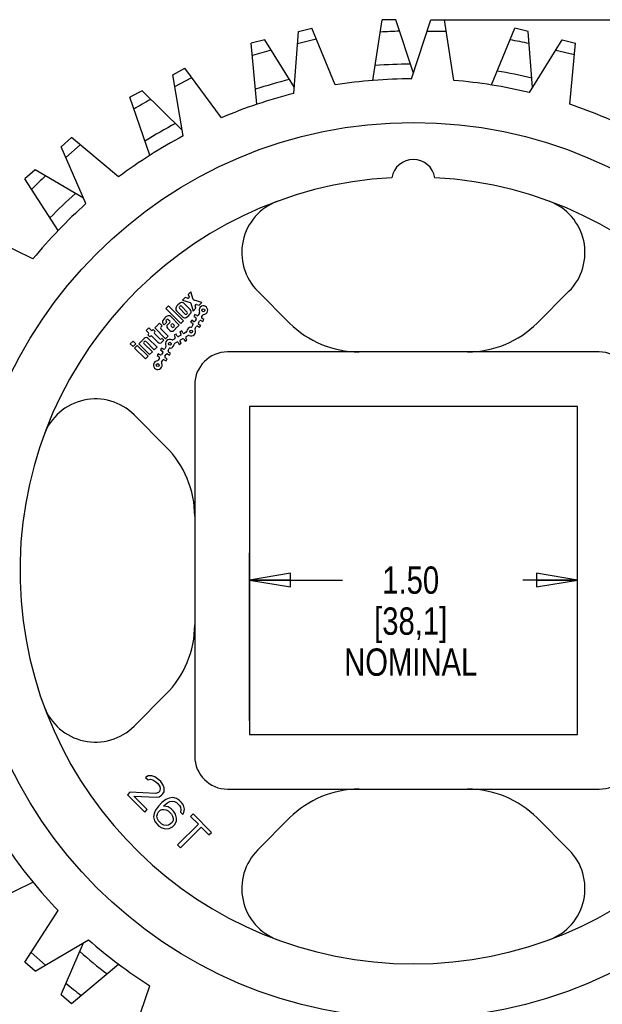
# Model space of a CAD drawing. Header units: inches. Extents: x 0 to 17, y 0 to 11.
# Tile 3 of 5: x 3.2 to 5.9, y 4 to 8.5. Entities that reach past the tile are written whole.
import ezdxf

# ---------------------------------------------------------------- set-up
doc = ezdxf.new("R2010")
doc.units = ezdxf.units.IN
doc.header["$LTSCALE"] = 0.935
doc.header["$MEASUREMENT"] = 0
doc.layers.get('0').update_dxf_attribs({"linetype": 'CONTINUOUS'})
doc.layers.add('ALL_FEATURES', color=7, linetype='CONTINUOUS')
doc.styles.get("Standard").update_dxf_attribs({"font": 'txt', "width": 0.8})
doc.dimstyles.new('DIMSTYLE_1', dxfattribs={"dimtxt": 0.125, "dimasz": 0.1875, "dimexe": 0.18, "dimexo": 0.0625, "dimgap": 0.09, "dimtad": 0, "dimtih": 1, "dimtoh": 1, "dimzin": 4, "dimdsep": 46, "dimtxsty": 'STANDARD', "dimblk": 'CLOSED', "dimblk1": 'CLOSED', "dimblk2": 'CLOSED', "dimcen": 0.09, "dimadec": 0, "dimazin": 0, "dimtp": 0.01, "dimtm": 0.01, "dimtfac": 1, "dimtofl": 0, "dimtmove": 0, "dimatfit": 3, "dimldrblk": 'CLOSED', "dimfxl": 1, "dimtolj": 1, "dimtzin": 4, "dimarcsym": 0})

# ---------------------------------------------------------------- blocks, each defined once
blk = doc.blocks.new('_CLOSED')
at = {"color": 0, "linetype": 'BYBLOCK'}
for p, q in [((0, 0), (-1, 0.167)), ((-1, 0.167), (-1, -0.167)), ((-1, -0.167), (0, 0)), ((-1, 0), (0, 0))]:
    blk.add_line(p, q, dxfattribs=at)
blk = doc.blocks.new('*D0')
at = {"color": 3, "linetype": 'CONTINUOUS'}
for p, q in [((4.2737, 5.3169), (4.2737, 6.0856)), ((5.7737, 5.3169), (5.7737, 6.0856)), ((4.2737, 5.9606), (4.699, 5.9606)), ((5.7737, 5.9606), (5.524, 5.9606))]:
    blk.add_line(p, q, dxfattribs=at)
at = {"color": 3, "linetype": 'CONTINUOUS', "xscale": 0.1875, "yscale": 0.1875, "zscale": 0.1875, "rotation": 180}
blk.add_blockref('_CLOSED', (4.2737, 5.9606), dxfattribs=at)
at = {"color": 3, "linetype": 'CONTINUOUS', "xscale": 0.1875, "yscale": 0.1875, "zscale": 0.1875}
blk.add_blockref('_CLOSED', (5.7737, 5.9606), dxfattribs=at)
at = {"color": 3, "linetype": 'CONTINUOUS', "insert": (5.0115, 6.0231), "char_height": 0.125, "width": 0.7, "attachment_point": 2, "line_spacing_factor": 0.9}
blk.add_mtext('1.50\\P[38,1]\\PNOMINAL', dxfattribs=at)
blk = doc.blocks.new('*D1')
at = {"color": 3, "linetype": 'CONTINUOUS'}
for p, q in [((5.1657, 8.524), (8.4155, 8.524)), ((8.2905, 8.524), (8.2905, 6.3502)), ((8.2905, 3.4849), (8.2905, 5.7252)), ((5.0067, 3.4849), (8.4155, 3.4849))]:
    blk.add_line(p, q, dxfattribs=at)
at = {"color": 3, "linetype": 'CONTINUOUS', "xscale": 0.1875, "yscale": 0.1875, "zscale": 0.1875}
for p, rotation in [((8.2905, 8.524), 90), ((8.2905, 3.4849), 270)]:
    blk.add_blockref('_CLOSED', p, dxfattribs=dict(at, rotation=rotation))
at = {"color": 3, "linetype": 'CONTINUOUS', "insert": (8.2405, 6.2877), "char_height": 0.125, "width": 0.7, "attachment_point": 2, "line_spacing_factor": 0.9}
blk.add_mtext('5.04\\P[128]\\PNOMINAL', dxfattribs=at)

msp = doc.modelspace()

# ---------------------------------------------------------------- linework, layer by layer
at = {"color": 7, "linetype": 'CONTINUOUS'}
for p, q in [((5.0155, 8.254), (5.1032, 8.524)), ((5.1032, 8.524), (5.1662, 8.524)), ((5.2085, 8.2464), (5.1662, 8.524)), ((4.4774, 8.1866), (4.4979, 8.4698)), ((4.4979, 8.4698), (4.5591, 8.4849)), ((4.6666, 8.2255), (4.5591, 8.4849)), ((5.0863, 8.472), (5.1741, 8.472)), ((4.494, 8.4153), (4.5792, 8.4363)), ((5.5541, 8.1906), (5.7039, 8.4318)), ((5.7039, 8.4318), (5.7651, 8.4167)), ((5.6751, 8.3853), (5.7603, 8.3643)), ((5.7396, 8.137), (5.7651, 8.4167)), ((3.9232, 8.2723), (3.979, 8.3016)), ((4.1454, 8.0754), (3.979, 8.3016)), ((3.971, 7.9925), (3.9232, 8.2723)), ((3.9324, 8.2185), (4.0102, 8.2593)), ((3.4125, 7.9431), (3.4596, 7.9848)), ((3.6753, 7.8051), (3.4596, 7.9848)), ((3.5258, 7.6828), (3.4125, 7.9431)), ((3.4343, 7.893), (3.5, 7.9512)), ((3.2836, 7.4301), (3.0311, 7.553)), ((4.3119, 7.2819), (4.4576, 7.1362)), ((5.5898, 7.1362), (5.7355, 7.2819)), ((5.8737, 7.0044), (4.1737, 7.0044)), ((4.0237, 6.8544), (4.0237, 5.1544)), ((3.8919, 6.5706), (3.7462, 6.7162)), ((3.7462, 5.2927), (3.8919, 5.4383)), ((4.1737, 5.0044), (5.8737, 5.0044)), ((4.4576, 4.8726), (4.3119, 4.727)), ((5.7355, 4.727), (5.5898, 4.8726)), ((3.2463, 4.213), (3.3988, 4.4488)), ((3.2934, 4.1713), (3.5382, 4.3152)), ((3.3405, 4.199), (3.2748, 4.2572)), ((3.2934, 4.1713), (3.2463, 4.213)), ((3.7267, 3.8397), (3.8183, 4.1052))]:
    msp.add_line(p, q, dxfattribs=at)
msp.add_circle((5.0237, 6.0044), 2.0495, dxfattribs=at)
for centre, radius, start, end in [((5.0237, 6.0044), 2.2495, 90.2097, 99.1353), ((5.0237, 6.0044), 2.2495, 76.3635, 85.2891), ((5.0237, 6.0044), 2.2495, 104.0559, 112.9814), ((5.0237, 6.0044), 2.2495, 62.5174, 71.443), ((5.0237, 6.0044), 2.2495, 117.902, 126.8276), ((5.0237, 7.7844), 0.1, 9.6981, 170.3019), ((5.0237, 6.0044), 1.7995, 93.14, 86.86), ((5.0237, 6.0044), 2.2495, 131.7482, 140.6737), ((4.4887, 7.4587), 0.25, 110.1987, 225), ((5.5587, 7.4587), 0.25, 315, 69.8013), ((4.7758, 7.4544), 0.45, 225, 270), ((5.2716, 7.4544), 0.45, 270, 315), ((4.1737, 6.8544), 0.15, 90, 180), ((5.8737, 6.8544), 0.15, 0, 90), ((3.5695, 6.5395), 0.25, 45, 159.8013), ((3.5737, 6.2524), 0.45, 0, 45), ((3.5737, 5.7565), 0.45, 315, 360), ((3.5695, 5.4694), 0.25, 200.1987, 315), ((4.1737, 5.1544), 0.15, 180, 270), ((5.8737, 5.1544), 0.15, 270, 360), ((4.7758, 4.5544), 0.45, 90, 135), ((5.2716, 4.5544), 0.45, 45, 90), ((5.0237, 6.0044), 2.2495, 214.8251, 223.7507), ((4.4887, 4.5502), 0.25, 135, 249.8013), ((5.5587, 4.5502), 0.25, 290.1987, 45), ((5.0237, 6.0044), 2.2495, 228.6712, 237.5968)]:
    msp.add_arc(centre, radius, start, end, dxfattribs=at)
at = {"layer": 'ALL_FEATURES', "color": 7, "linetype": 'CONTINUOUS'}
for p, q in [((4.839, 8.2464), (4.8812, 8.524)), ((4.9442, 8.524), (4.8812, 8.524)), ((5.0237, 8.2793), (4.9442, 8.524)), ((5.3809, 8.2255), (5.4883, 8.4849)), ((5.5495, 8.4698), (5.4883, 8.4849)), ((5.5681, 8.2132), (5.5495, 8.4698)), ((4.3436, 8.4318), (4.2824, 8.4167)), ((4.4793, 8.2132), (4.3436, 8.4318)), ((4.3078, 8.137), (4.2824, 8.4167)), ((3.7824, 8.1984), (3.7267, 8.1692)), ((3.9665, 8.0187), (3.7824, 8.1984)), ((3.8183, 7.9037), (3.7267, 8.1692)), ((3.2934, 7.8376), (3.2463, 7.7959)), ((3.5152, 7.7072), (3.2934, 7.8376)), ((3.3988, 7.5601), (3.2463, 7.7959)), ((3.9798, 7.2533), (3.9674, 7.2409)), ((3.9911, 7.2499), (3.9798, 7.2533)), ((4.0063, 7.2798), (3.9939, 7.2675)), ((3.9939, 7.2675), (3.9974, 7.2561)), ((4.017, 7.2444), (4.0063, 7.2798)), ((3.9033, 7.2157), (3.8909, 7.2033)), ((3.9722, 7.1467), (3.9033, 7.2157)), ((3.9537, 7.2113), (3.9558, 7.2134)), ((3.9629, 7.2134), (3.9895, 7.1867)), ((3.9674, 7.2409), (4.0029, 7.2302)), ((4.003, 7.198), (3.9741, 7.2268)), ((4.0062, 7.2269), (4.0169, 7.1914)), ((4.0558, 7.2303), (4.0204, 7.241)), ((4.0293, 7.2038), (4.0259, 7.2151)), ((4.0321, 7.2214), (4.0434, 7.218)), ((4.0434, 7.218), (4.0558, 7.2303)), ((3.8909, 7.2033), (3.9599, 7.1344)), ((3.9528, 7.1273), (3.9137, 7.1664)), ((3.9402, 7.1929), (3.9691, 7.164)), ((3.9804, 7.1775), (3.9537, 7.2042)), ((3.9895, 7.1796), (3.9874, 7.1775)), ((4.0169, 7.1914), (4.0293, 7.2038)), ((4.0244, 7.1753), (4.0195, 7.1666)), ((4.0195, 7.1666), (4.0282, 7.1616)), ((4.0331, 7.1704), (4.0244, 7.1753)), ((4.045, 7.1811), (4.04, 7.1722)), ((4.0552, 7.1636), (4.0602, 7.1725)), ((3.8504, 7.1239), (3.8406, 7.1141)), ((3.8623, 7.1358), (3.8569, 7.1304)), ((3.8746, 7.1234), (3.8623, 7.1358)), ((3.8689, 7.1177), (3.8746, 7.1234)), ((3.8797, 7.1324), (3.8844, 7.1278)), ((3.8844, 7.1278), (3.8967, 7.1402)), ((3.8932, 7.1508), (3.8953, 7.1529)), ((3.8967, 7.1402), (3.8932, 7.1437)), ((3.9095, 7.1388), (3.8985, 7.1278)), ((3.9024, 7.1529), (3.9095, 7.1459)), ((3.9151, 7.1289), (3.9172, 7.131)), ((3.9199, 7.117), (3.9151, 7.1218)), ((3.9243, 7.131), (3.9291, 7.1262)), ((3.9291, 7.1192), (3.927, 7.117)), ((3.943, 7.1176), (3.9528, 7.1273)), ((3.9599, 7.1344), (3.9722, 7.1467)), ((4.0096, 7.149), (4.0046, 7.1403)), ((4.0046, 7.1403), (4.0133, 7.1354)), ((4.0183, 7.1441), (4.0096, 7.149)), ((4.0152, 7.1286), (4.0102, 7.1197)), ((4.0301, 7.1548), (4.0251, 7.146)), ((4.0254, 7.1111), (4.0305, 7.1199)), ((4.0373, 7.1218), (4.046, 7.1169)), ((4.0403, 7.1373), (4.0453, 7.1462)), ((4.0509, 7.1256), (4.0422, 7.1305)), ((4.046, 7.1169), (4.0509, 7.1256)), ((4.0521, 7.1481), (4.0609, 7.1432)), ((4.0658, 7.1519), (4.0571, 7.1568)), ((4.0609, 7.1432), (4.0658, 7.1519)), ((3.8141, 7.1141), (3.8017, 7.1018)), ((3.8017, 7.1018), (3.8114, 7.092)), ((3.8114, 7.085), (3.8088, 7.0823)), ((3.8088, 7.0823), (3.8181, 7.073)), ((3.8238, 7.1044), (3.8141, 7.1141)), ((3.8181, 7.073), (3.8207, 7.0757)), ((3.8278, 7.0757), (3.8553, 7.0482)), ((3.8335, 7.1071), (3.8309, 7.1044)), ((3.8428, 7.0978), (3.8335, 7.1071)), ((3.8402, 7.0951), (3.8428, 7.0978)), ((3.864, 7.0642), (3.8402, 7.0881)), ((3.8406, 7.1141), (3.8901, 7.0646)), ((3.9025, 7.077), (3.8689, 7.1106)), ((3.8901, 7.0646), (3.9025, 7.077)), ((3.8985, 7.1137), (3.9096, 7.1025)), ((3.928, 7.1025), (3.9365, 7.111)), ((3.9382, 7.0852), (3.9295, 7.0803)), ((3.9295, 7.0803), (3.9344, 7.0716)), ((3.9431, 7.0765), (3.9382, 7.0852)), ((3.9588, 7.0796), (3.9499, 7.0746)), ((3.9644, 7.1001), (3.9557, 7.0952)), ((3.9557, 7.0952), (3.9607, 7.0865)), ((3.9694, 7.0914), (3.9644, 7.1001)), ((3.9851, 7.0945), (3.9762, 7.0895)), ((3.9848, 7.0743), (3.9937, 7.0793)), ((3.7413, 7.0537), (3.7289, 7.0413)), ((3.7289, 7.0413), (3.7413, 7.0289)), ((3.7536, 7.0413), (3.7413, 7.0537)), ((3.7413, 7.0289), (3.7536, 7.0413)), ((3.7607, 7.0342), (3.7483, 7.0219)), ((3.8102, 6.9847), (3.7607, 7.0342)), ((3.7802, 7.0537), (3.7678, 7.0413)), ((3.7678, 7.0413), (3.8173, 6.9918)), ((3.7925, 7.066), (3.7867, 7.0602)), ((3.7915, 7.0494), (3.7936, 7.0515)), ((3.8297, 7.0042), (3.7915, 7.0424)), ((3.8007, 7.0515), (3.8388, 7.0134)), ((3.8512, 7.0257), (3.8109, 7.066)), ((3.8738, 7.0668), (3.8711, 7.0642)), ((3.8737, 7.0482), (3.883, 7.0576)), ((3.883, 7.0576), (3.8738, 7.0668)), ((3.8919, 7.028), (3.8868, 7.0191)), ((3.9325, 7.0648), (3.9236, 7.0597)), ((3.9322, 7.0445), (3.9411, 7.0495)), ((3.9479, 7.0477), (3.9529, 7.039)), ((3.9529, 7.039), (3.9616, 7.0439)), ((3.9616, 7.0439), (3.9566, 7.0526)), ((3.9585, 7.0594), (3.9674, 7.0644)), ((3.9742, 7.0625), (3.9791, 7.0538)), ((3.9791, 7.0538), (3.9878, 7.0588)), ((3.9878, 7.0588), (3.9829, 7.0675)), ((3.7483, 7.0219), (3.7978, 6.9724)), ((3.7978, 6.9724), (3.8102, 6.9847)), ((3.8173, 6.9918), (3.8297, 7.0042)), ((3.8388, 7.0134), (3.8512, 7.0257)), ((3.8564, 6.9959), (3.8515, 6.9872)), ((3.8515, 6.9872), (3.8602, 6.9822)), ((3.8651, 6.9909), (3.8564, 6.9959)), ((3.8713, 7.0221), (3.8664, 7.0134)), ((3.8664, 7.0134), (3.8751, 7.0085)), ((3.88, 7.0172), (3.8713, 7.0221)), ((3.877, 7.0017), (3.872, 6.9928)), ((3.8872, 6.9842), (3.8922, 6.9931)), ((3.899, 6.995), (3.9077, 6.99)), ((3.9021, 7.0105), (3.9071, 7.0194)), ((3.9126, 6.9987), (3.9039, 7.0037)), ((3.9077, 6.99), (3.9126, 6.9987)), ((3.8621, 6.9754), (3.8571, 6.9665)), ((3.8723, 6.9579), (3.8773, 6.9668)), ((3.8841, 6.9687), (3.8928, 6.9638)), ((3.8978, 6.9725), (3.8891, 6.9774)), ((3.8928, 6.9638), (3.8978, 6.9725)), ((4.2737, 6.7544), (4.2737, 5.2544)), ((5.7737, 6.7544), (4.2737, 6.7544)), ((5.7737, 5.2544), (5.7737, 6.7544)), ((4.2737, 5.2544), (5.7737, 5.2544)), ((3.8103, 5.065), (3.799, 5.0582)), ((3.799, 5.0582), (3.8101, 5.0471)), ((3.8101, 5.0471), (3.8213, 5.0495)), ((3.8281, 5.0652), (3.8103, 5.065)), ((3.8213, 5.0495), (3.8324, 5.0474)), ((3.8415, 5.0609), (3.8281, 5.0652)), ((3.8324, 5.0474), (3.8457, 5.0386)), ((3.8592, 5.0476), (3.8415, 5.0609)), ((3.868, 5.0388), (3.8592, 5.0476)), ((3.8457, 5.0386), (3.8546, 5.0297)), ((3.8546, 5.0297), (3.8633, 5.0164)), ((3.8655, 5.0053), (3.8631, 4.9941)), ((3.8633, 5.0164), (3.8655, 5.0053)), ((3.879, 5.0233), (3.868, 5.0388)), ((3.8834, 5.0099), (3.879, 5.0233)), ((3.8832, 4.9921), (3.8834, 5.0099)), ((3.7269, 4.9904), (3.7156, 4.9791)), ((3.7156, 4.9791), (3.7951, 4.8996)), ((3.8452, 4.985), (3.7269, 4.9904)), ((3.8064, 4.9109), (3.7445, 4.9727)), ((3.7445, 4.9727), (3.8494, 4.9672)), ((3.8586, 4.9896), (3.8452, 4.985)), ((3.8494, 4.9672), (3.8606, 4.9695)), ((3.8631, 4.9941), (3.8586, 4.9896)), ((3.8606, 4.9695), (3.8719, 4.9763)), ((3.8719, 4.9763), (3.8764, 4.9808)), ((3.8917, 4.9564), (3.8737, 4.9428)), ((3.8764, 4.9808), (3.8832, 4.9921)), ((3.9074, 4.9633), (3.8917, 4.9564)), ((3.9231, 4.9657), (3.9074, 4.9633)), ((3.9409, 4.9614), (3.9231, 4.9657)), ((3.9542, 4.9526), (3.9409, 4.9614)), ((3.7951, 4.8996), (3.8064, 4.9109)), ((3.8579, 4.927), (3.8444, 4.909)), ((3.8737, 4.9428), (3.8579, 4.927)), ((3.8644, 4.907), (3.8734, 4.9116)), ((3.8734, 4.9116), (3.8823, 4.9117)), ((3.8803, 4.9273), (3.8848, 4.9318)), ((3.9026, 4.923), (3.8803, 4.9273)), ((3.8823, 4.9117), (3.8935, 4.9096)), ((3.8848, 4.9318), (3.9005, 4.9431)), ((3.8935, 4.9096), (3.9024, 4.9052)), ((3.9005, 4.9431), (3.9095, 4.9477)), ((3.9159, 4.9143), (3.9026, 4.923)), ((3.9095, 4.9477), (3.9207, 4.95)), ((3.9269, 4.9032), (3.9159, 4.9143)), ((3.9207, 4.95), (3.9318, 4.9479)), ((3.9318, 4.9479), (3.9407, 4.9435)), ((3.9407, 4.9435), (3.954, 4.9303)), ((3.954, 4.9303), (3.9584, 4.9214)), ((3.9631, 4.9438), (3.9542, 4.9526)), ((3.9605, 4.9103), (3.9581, 4.8991)), ((3.9584, 4.9214), (3.9605, 4.9103)), ((3.9719, 4.9305), (3.9631, 4.9438)), ((3.9761, 4.9127), (3.9719, 4.9305)), ((3.9737, 4.897), (3.9761, 4.9127)), ((3.8375, 4.8933), (3.8351, 4.8777)), ((3.8351, 4.8777), (3.8394, 4.8599)), ((3.8444, 4.909), (3.8375, 4.8933)), ((3.8507, 4.8801), (3.8531, 4.8913)), ((3.8529, 4.8689), (3.8507, 4.8801)), ((3.8572, 4.86), (3.8529, 4.8689)), ((3.8531, 4.8913), (3.8577, 4.9002)), ((3.8577, 4.9002), (3.8644, 4.907)), ((3.9024, 4.9052), (3.9178, 4.8897)), ((3.9178, 4.8897), (3.9222, 4.8808)), ((3.9222, 4.8808), (3.9243, 4.8697)), ((3.9243, 4.8697), (3.9242, 4.8608)), ((3.9357, 4.8899), (3.9269, 4.9032)), ((3.94, 4.8721), (3.9357, 4.8899)), ((3.9398, 4.8587), (3.94, 4.8721)), ((3.9581, 4.8991), (3.9692, 4.888)), ((3.9692, 4.888), (3.9737, 4.897)), ((4.0161, 4.8908), (4.0048, 4.8795)), ((4.0048, 4.8795), (4.0402, 4.8441)), ((4.1001, 4.8068), (4.0161, 4.8908)), ((3.8394, 4.8599), (3.8482, 4.8466)), ((3.8482, 4.8466), (3.8592, 4.8355)), ((3.8727, 4.8446), (3.8572, 4.86)), ((3.8592, 4.8355), (3.8725, 4.8267)), ((3.8725, 4.8267), (3.8903, 4.8224)), ((3.8816, 4.8402), (3.8727, 4.8446)), ((3.8927, 4.8381), (3.8816, 4.8402)), ((3.8903, 4.8224), (3.906, 4.8248)), ((3.9039, 4.8404), (3.8927, 4.8381)), ((3.9129, 4.845), (3.9039, 4.8404)), ((3.906, 4.8248), (3.9217, 4.8317)), ((3.9197, 4.8518), (3.9129, 4.845)), ((3.9242, 4.8608), (3.9197, 4.8518)), ((3.9217, 4.8317), (3.933, 4.843)), ((3.933, 4.843), (3.9398, 4.8587)), ((4.0402, 4.8441), (3.9454, 4.7493)), ((3.9586, 4.7361), (4.0534, 4.8309)), ((4.0534, 4.8309), (4.0888, 4.7955)), ((4.0888, 4.7955), (4.1001, 4.8068)), ((3.9454, 4.7493), (3.9586, 4.7361)), ((3.0311, 4.4559), (3.2836, 4.5788)), ((3.4125, 4.0658), (3.5152, 4.3017)), ((3.4596, 4.024), (3.6753, 4.2038)), ((3.4125, 4.0658), (3.4596, 4.024))]:
    msp.add_line(p, q, dxfattribs=at)
for centre in [(4.0629, 7.195), (4.0075, 7.0972), (3.9098, 7.0418), (3.8544, 6.9441)]:
    msp.add_circle(centre, 0.00656, dxfattribs=at)
for centre, radius, start, end in [((5.0237, 6.0044), 2.4676, 91.4481, 93.511), ((5.0237, 6.0044), 2.4676, 77.602, 79.6648), ((5.0237, 6.0044), 2.4676, 105.2943, 107.3571), ((5.0237, 6.0044), 2.3165, 90.3346, 94.3175), ((5.0237, 6.0044), 2.3165, 76.4885, 80.4713), ((5.0237, 6.0044), 2.3165, 104.1808, 108.1636), ((5.0237, 6.0044), 2.4676, 119.1404, 121.2033), ((5.0237, 6.0044), 2.3165, 118.0269, 122.0098), ((5.0237, 6.0044), 2.4676, 132.9866, 135.0494), ((5.0237, 6.0044), 2.3165, 131.8731, 135.8559), ((3.9926, 7.2547), 0.005, 253.1786, 16.8214), ((3.9494, 7.2021), 0.013, 150.1831, 225), ((3.9858, 7.1812), 0.055, 119.8169, 150.1831), ((3.9572, 7.2077), 0.005, 135, 225), ((3.9593, 7.2099), 0.005, 45, 135), ((3.965, 7.2177), 0.013, 45, 119.8169), ((4.0014, 7.2254), 0.005, 16.8214, 73.1786), ((4.0218, 7.2458), 0.005, 196.8214, 253.1786), ((4.0307, 7.2166), 0.005, 73.1786, 196.8214), ((4.0629, 7.195), 0.02, 273.8532, 207.1192), ((3.9254, 7.1208), 0.055, 119.8169, 150.1831), ((3.9045, 7.1572), 0.013, 45, 119.8169), ((3.9783, 7.1732), 0.013, 225, 299.8169), ((3.9839, 7.181), 0.005, 225, 315), ((3.9574, 7.2097), 0.055, 299.8169, 330.1831), ((3.986, 7.1832), 0.005, 315, 45), ((3.9938, 7.1888), 0.013, 330.1831, 45), ((4.0258, 7.1573), 0.005, 330.4862, 60.4862), ((4.0356, 7.1747), 0.005, 240.4862, 330.4862), ((4.0406, 7.1836), 0.005, 330.4862, 27.1192), ((4.0595, 7.1612), 0.005, 150.4862, 240.4862), ((4.0646, 7.17), 0.005, 93.8532, 150.4862), ((3.8506, 7.1289), 0.005, 266.7591, 348.5918), ((3.8604, 7.1269), 0.005, 135, 168.5918), ((3.8724, 7.1141), 0.005, 135, 225), ((3.8889, 7.1416), 0.013, 150.1831, 225), ((3.8967, 7.1473), 0.005, 135, 225), ((3.8989, 7.1494), 0.005, 45, 135), ((3.9056, 7.1208), 0.01, 135, 225), ((3.9059, 7.1423), 0.005, 315, 45), ((3.9187, 7.1254), 0.005, 135, 225), ((3.9208, 7.1275), 0.005, 45, 135), ((3.9234, 7.1206), 0.005, 225, 315), ((3.9256, 7.1227), 0.005, 315, 45), ((3.9428, 7.1126), 0.005, 86.7591, 168.5918), ((4.0075, 7.0972), 0.02, 93.8532, 176.1468), ((4.0059, 7.1221), 0.005, 273.8532, 330.4862), ((4.0109, 7.131), 0.005, 330.4862, 60.4862), ((4.0207, 7.1484), 0.005, 240.4862, 330.4862), ((4.0348, 7.1175), 0.005, 60.4862, 150.4862), ((4.0447, 7.1349), 0.005, 150.4862, 240.4862), ((4.0497, 7.1437), 0.005, 60.4862, 150.4862), ((3.8079, 7.0885), 0.005, 315, 45), ((3.8243, 7.0721), 0.005, 45, 135), ((3.8274, 7.1079), 0.005, 225, 315), ((3.8437, 7.0916), 0.005, 135, 225), ((3.9188, 7.1117), 0.013, 225, 315), ((3.93, 7.0691), 0.005, 299.5138, 29.5138), ((3.933, 7.1145), 0.005, 315, 348.5918), ((3.9474, 7.079), 0.005, 209.5138, 299.5138), ((3.9563, 7.084), 0.005, 299.5138, 29.5138), ((3.9737, 7.0939), 0.005, 209.5138, 299.5138), ((3.9873, 7.0699), 0.005, 119.5138, 209.5138), ((3.9826, 7.0989), 0.005, 299.5138, 356.1468), ((3.9961, 7.0749), 0.005, 62.8808, 119.5138), ((4.0075, 7.0972), 0.02, 242.8808, 27.1192), ((4.0298, 7.1086), 0.005, 150.4862, 207.1192), ((3.7804, 7.0587), 0.005, 266.7591, 348.5918), ((3.7902, 7.0567), 0.005, 135, 168.5918), ((3.795, 7.0459), 0.005, 135, 225), ((3.8017, 7.0569), 0.013, 45, 135), ((3.7971, 7.048), 0.005, 45, 135), ((3.8645, 7.0574), 0.013, 225, 315), ((3.8676, 7.0677), 0.005, 225, 315), ((3.9098, 7.0418), 0.02, 62.8808, 207.1192), ((3.8875, 7.0304), 0.005, 330.4862, 27.1192), ((3.9098, 7.0418), 0.02, 273.8532, 356.1468), ((3.9211, 7.0641), 0.005, 242.8808, 299.5138), ((3.9347, 7.0402), 0.005, 119.5138, 176.1468), ((3.9436, 7.0452), 0.005, 29.5138, 119.5138), ((3.961, 7.055), 0.005, 119.5138, 209.5138), ((3.9699, 7.0601), 0.005, 29.5138, 119.5138), ((3.8577, 6.9779), 0.005, 330.4862, 60.4862), ((3.8676, 6.9953), 0.005, 240.4862, 330.4862), ((3.8726, 7.0042), 0.005, 330.4862, 60.4862), ((3.8825, 7.0216), 0.005, 240.4862, 330.4862), ((3.8915, 6.9817), 0.005, 150.4862, 240.4862), ((3.8966, 6.9906), 0.005, 60.4862, 150.4862), ((3.9064, 7.008), 0.005, 150.4862, 240.4862), ((3.9114, 7.0169), 0.005, 93.8532, 150.4862), ((3.8544, 6.9441), 0.02, 93.8532, 27.1192), ((3.8527, 6.969), 0.005, 273.8532, 330.4862), ((3.8767, 6.9555), 0.005, 150.4862, 207.1192), ((3.8817, 6.9643), 0.005, 60.4862, 150.4862), ((5.0237, 6.0044), 2.3165, 228.7961, 232.779), ((5.0237, 6.0044), 2.4676, 229.9097, 231.9725)]:
    msp.add_arc(centre, radius, start, end, dxfattribs=at)

# ---------------------------------------------------------------- dimensions: what is measured, and where the dimension line sits
at = {"color": 3, "linetype": 'CONTINUOUS'}
dim = msp.add_linear_dim(base=(8.2905, 3.4849), p1=(5.1657, 8.524), p2=(5.0067, 3.4849), angle=270, text='<>\\PNOMINAL', dimstyle='DIMSTYLE_1', dxfattribs=at)
dim.commit()
dim.dimension.update_dxf_attribs({"geometry": '*D1', "text_midpoint": (8.0405, 6.0377), "dimtype": 160})
dim = msp.add_linear_dim(base=(5.7737, 5.9606), p1=(4.2737, 5.3169), p2=(5.7737, 5.3169), text='<>\\PNOMINAL', dimstyle='DIMSTYLE_1', dxfattribs=at)
dim.commit()
dim.dimension.update_dxf_attribs({"geometry": '*D0', "text_midpoint": (4.8865, 5.7731), "dimtype": 160})

doc.saveas('drawing.dxf')
